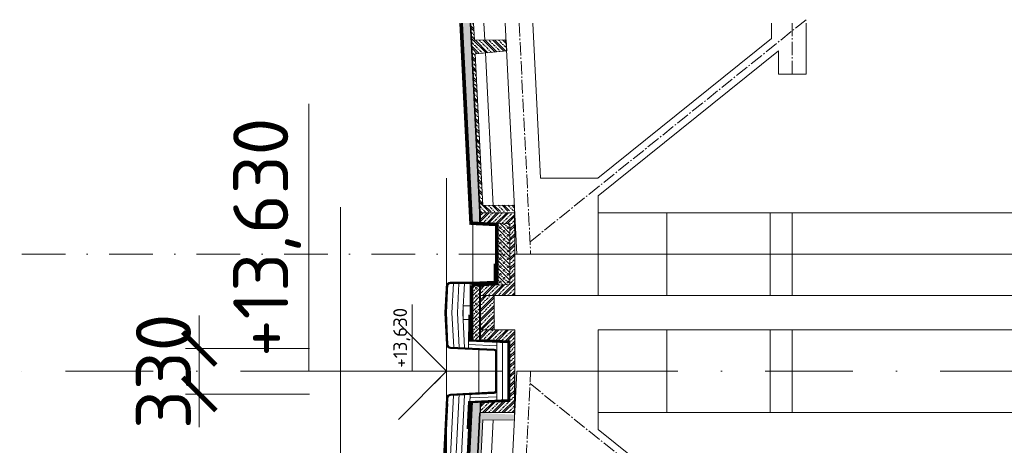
# Model space of a CAD drawing. Header units: millimetres. Extents: x -29085 to 3627694, y -159961 to 2281735.
# Tile 154 of 229: x 116164 to 123314, y 325046 to 328133. Entities that reach past the tile are written whole.
import ezdxf
from ezdxf.enums import TextEntityAlignment as Align

# ---------------------------------------------------------------- set-up
doc = ezdxf.new("R2010")
doc.units = ezdxf.units.MM
for name, pattern in [('AM_DIN_G_W050', [13.75, 9.75, -1.5, 1, -1.5]), ('CARKOVANA', [5, 3, -2]), ('CENTERX2', [101.60000000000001, 63.5, -12.7, 12.7, -12.7]), ('DASHDOT', [25.4, 12.7, -6.35, 0, -6.35])]:
    doc.linetypes.add(name, pattern=pattern)
for name, color, linetype, lineweight in [('A99_N_kce-pohl', 1, 'Continuous', 9), ('A99_N_kce-rez-ten', 4, 'Continuous', 9), ('A99_N_koty-200', 5, 'Continuous', 5), ('A99_N_koty-200-vysk', 6, 'Continuous', 9), ('A99_N_koty-50-vysk', 160, 'Continuous', 9), ('A99_N_sraf', 252, 'Continuous', 0), ('A99_S_kce-pohl', 7, 'Continuous', 5), ('A99_S_kce-rez-sil', 7, 'Continuous', 15), ('A99_S_kce-rez-ten', 7, 'Continuous', 9), ('A99_S_osy', 1, 'CENTERX2', 5), ('A99_S_sraf', 252, 'Continuous', 9)]:
    doc.layers.add(name, color=color, linetype=linetype, lineweight=lineweight)
doc.styles.add('A99_kota', font='isocpeur.ttf', dxfattribs={"height": 2})
doc.linetypes.add('IZOLACE', pattern='A,0.00254,-2.54,[134,ltypeshp.shx,S=2.54,R=0,X=-2.54,Y=0],-5.08,[134,ltypeshp.shx,S=2.54,R=180,X=2.54,Y=0],-2.54', length=10.16254)
doc.dimstyles.new('A99_kota_200 new', dxfattribs={"dimscale": 200, "dimtxt": 2, "dimasz": 1.2, "dimexe": 0.5, "dimexo": 1.5, "dimgap": 0.3, "dimtad": 1, "dimdec": 0, "dimzin": 3, "dimdsep": 46, "dimtxsty": 'A99_kota', "dimblk": 'ARCHTICK', "dimcen": 2.5, "dimazin": 2, "dimtfac": 0.75, "dimtdec": 0, "dimtmove": 2, "dimatfit": 0, "dimfxl": 4, "dimfxlon": 1, "dimtolj": 1, "dimtzin": 0, "dimlwd": 5, "dimlwe": 5, "dimarcsym": 0})

# ---------------------------------------------------------------- blocks, each defined once
blk = doc.blocks.new('*U31')
at = {"color": 0, "linetype": 'ByBlock', "lineweight": -2}
blk.add_line((-3.000000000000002, 0), (6.999999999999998, 0), dxfattribs=at)
for points in [[(0, -2.220446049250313e-16), (1.282352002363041e-11, 5.000000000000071), (1.282352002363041e-11, 5), (9.700000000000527, 5)], [(-1.750000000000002, 1.749999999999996), (0, -2.220446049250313e-16), (1.75, 1.749999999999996)]]:
    blk.add_lwpolyline(points, dxfattribs=at)
at = {"color": 0, "linetype": 'ByBlock', "lineweight": -2, "style": 'A99_kota'}
blk.add_attdef('VYSKA', text='', height=2, dxfattribs=at).set_placement((9.200000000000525, 7.750000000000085), align=Align.TOP_RIGHT)
blk.add_attdef('POPIS_001', (9.200000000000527, 2.499999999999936), '', height=2, dxfattribs=at)
blk = doc.blocks.new('_ArchTick')
at = {"color": 0, "linetype": 'ByBlock', "const_width": 0.15}
blk.add_lwpolyline([(-0.5, -0.5), (0.5, 0.5)], dxfattribs=at)
blk = doc.blocks.new('*D199')
at = {"layer": 'A99_N_koty-200', "color": 0, "linetype": 'Continuous', "lineweight": 5, "ltscale": 10, "transparency": 16777216}
for p, q in [((117467.8618443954, 325748.1930653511), (117467.8618443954, 325988.1930653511)), ((118267.8618443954, 325748.1930653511), (117367.8618443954, 325748.1930653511)), ((117467.8618443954, 325418.3084100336), (117467.8618443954, 325748.1930653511)), ((118267.8618443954, 325418.3084100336), (117367.8618443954, 325418.3084100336)), ((117467.8618443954, 325418.3084100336), (117467.8618443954, 325178.3084100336))]:
    blk.add_line(p, q, dxfattribs=at)
at = {"layer": 'Defpoints', "color": 0, "linetype": 'Continuous', "ltscale": 10, "transparency": 16777216}
for p in [(117467.8618443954, 325748.1930653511), (119293.4756546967, 325748.1930653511), (119293.4183616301, 325418.3084100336)]:
    blk.add_point(p, dxfattribs=at)
at = {"layer": 'A99_N_koty-200', "color": 0, "linetype": 'Continuous', "lineweight": 5, "ltscale": 10, "transparency": 16777216, "xscale": 240, "yscale": 240, "zscale": 240}
for p, rotation in [((117467.8618443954, 325748.1930653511), 270), ((117467.8618443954, 325418.3084100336), 90)]:
    blk.add_blockref('_ArchTick', p, dxfattribs=dict(at, rotation=rotation))
at = {"layer": 'A99_N_koty-200', "color": 0, "linetype": 'Continuous', "lineweight": 0, "ltscale": 10, "transparency": 16777216, "insert": (117207.8618443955, 325583.2507376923), "char_height": 400, "attachment_point": 5, "rotation": 90, "style": 'A99_kota'}
blk.add_mtext('\\A1;330', dxfattribs=at)

msp = doc.modelspace()

# ---------------------------------------------------------------- hatches: boundary and pattern name
at = {"layer": 'A99_S_sraf', "linetype": 'Continuous', "lineweight": 0, "ltscale": 2, "transparency": 33554562}
h = msp.add_hatch(dxfattribs=at)
h.set_pattern_fill('BETON-LEHKY', color=256, scale=10)
h.set_pattern_definition([(137.8600000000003, (119497.838162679, 289899.0106981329), (-26.83777809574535, -29.66030456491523), []), (92.86000000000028, (119482.3571872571, 289943.3620628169), (-29.66030451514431, 26.83777805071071), [4.999999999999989, -51.56854249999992]), (137.8600000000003, (119482.1077088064, 289948.3558349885), (-26.83777809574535, -29.66030456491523), [5, -35]), (182.8600000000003, (119478.4001707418, 289951.7105572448), (-26.83777805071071, -29.66030451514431), [5, -51.56854250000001]), (227.8600000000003, (119473.4063985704, 289951.4610787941), (29.66030456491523, -26.83777809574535), [5, -35]), (92.86000000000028, (119470.3011547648, 289942.759768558), (-29.66030451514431, 26.83777805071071), [4.999999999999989, -51.56854249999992]), (137.8600000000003, (119474.0086928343, 289939.4050462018), (-26.83777809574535, -29.66030456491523), [5, -35]), (182.8600000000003, (119479.0024650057, 289939.6545246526), (-26.83777805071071, -29.66030451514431), [5, -51.56854250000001]), (227.8600000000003, (119482.3571872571, 289943.3620628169), (29.66030456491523, -26.83777809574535), [5, -35]), (137.8600000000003, (119465.0818175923, 289955.6219685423), (-26.83777809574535, -29.66030456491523), [10, -30])])
h.paths.add_polyline_path([(119434.9395319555, 328108.2520700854), (119379.8709404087, 328108.2520700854), (119452.5977277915, 326652.49103823), (119507.5292216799, 326655.2353011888)])
at = {"layer": 'A99_S_sraf', "lineweight": 0, "transparency": 33554687}
h = msp.add_hatch(dxfattribs=at)
h.set_pattern_fill('ZELEZOBETON', color=256, scale=10)
h.set_pattern_definition([(135, (122783.9502965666, 261373.2520700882), (-35.35533905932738, -35.35533905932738), []), (135, (122783.9502965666, 261387.3942057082), (-35.35533905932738, -35.35533905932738), []), (135, (122783.9502965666, 261415.6784768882), (-49.49747468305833, -21.21320343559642), [20, -10, 0, -10])])
h.paths.add_polyline_path([(119459.9707099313, 328108.2520700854), (119439.9457675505, 328108.2520700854), (119508.5313386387, 326735.3851343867), (119569.4778237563, 326738.4298937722), (119707.0009895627, 326745.3002645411), (119758.2199472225, 326747.8590569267), (119756.2224388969, 326787.8092234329), (119526.0116428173, 326786.3207699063), (119471.1263836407, 327884.9506476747), (119700.3409466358, 327906.4142007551), (119696.3492914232, 327986.3145555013), (119466.1368146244, 327984.826091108)])
h = msp.add_hatch(dxfattribs=at)
h.set_pattern_fill('ZELEZOBETON', color=256, scale=10)
h.set_pattern_definition([(45, (-169826.0497034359, -280566.7479299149), (-35.35533905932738, 35.35533905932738), []), (45, (-169811.9075678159, -280566.7479299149), (-35.35533905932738, 35.35533905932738), []), (45, (-169783.6232966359, -280566.7479299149), (-21.21320343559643, 49.49747468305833), [20, -10, 0, -10])])
h.paths.add_polyline_path([(119758.9502965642, 326433.2520700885), (119723.9502965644, 326433.2520700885), (119723.9502965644, 326653.2520700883), (119508.9502965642, 326663.2520700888), (119508.9502965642, 326733.2520700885), (119758.9502965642, 326733.2520700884)])
h.paths.add_polyline_path([(119758.9502965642, 326133.2520700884), (119508.9502965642, 326133.2520700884), (119508.9502965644, 326203.2520700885), (119723.9502965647, 326213.2520700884), (119723.9502965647, 326433.2520700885), (119758.9502965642, 326433.2520700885)])
at = {"layer": 'A99_S_sraf', "linetype": 'Continuous', "lineweight": 0, "ltscale": 2, "transparency": 33554562}
h = msp.add_hatch(dxfattribs=at)
h.set_pattern_fill('BETON-LEHKY', color=256, scale=10, style=0)
h.set_pattern_definition([(134.9999999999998, (-118651.0497034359, 276062.3942056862), (-28.284271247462, -28.28427124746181), []), (90, (-118664.2984543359, 276107.4627617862), (-28.28427119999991, 28.2842712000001), [5, -51.56854250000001]), (134.9999999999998, (-118664.2984543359, 276112.4627617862), (-28.284271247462, -28.28427124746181), [5, -35]), (179.9999999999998, (-118667.8339882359, 276115.9982956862), (-28.2842712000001, -28.28427119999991), [5, -51.56854250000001]), (224.9999999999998, (-118672.8339882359, 276115.9982956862), (28.2842712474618, -28.284271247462), [5, -35]), (90, (-118676.3695221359, 276107.4627617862), (-28.28427119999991, 28.2842712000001), [5, -51.56854250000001]), (134.9999999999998, (-118672.8339882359, 276103.9272277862), (-28.284271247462, -28.28427124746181), [5, -35]), (179.9999999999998, (-118667.8339882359, 276103.9272277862), (-28.2842712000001, -28.28427119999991), [5, -51.56854250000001]), (224.9999999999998, (-118664.2984543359, 276107.4627617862), (28.2842712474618, -28.284271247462), [5, -35]), (134.9999999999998, (-118680.9405899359, 276120.5693634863), (-28.284271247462, -28.28427124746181), [10, -30])])
h.paths.add_polyline_path([(119723.9502965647, 326653.2520700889), (119639.5326864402, 326657.1784705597), (119638.9502965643, 326209.2985817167), (119723.9502965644, 326213.252070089)])
h = msp.add_hatch(dxfattribs=at)
h.set_pattern_fill('BETON-LEHKY', color=256, scale=10, style=0)
h.set_pattern_definition([(45, (-118636.9075678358, 244283.2520700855), (-28.2842712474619, 28.2842712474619), []), (0, (-118591.8390117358, 244296.5008209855), (28.2842712, 28.2842712), [5, -51.56854250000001]), (45, (-118586.8390117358, 244296.5008209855), (-28.2842712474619, 28.2842712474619), [5, -35]), (90, (-118583.3034778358, 244300.0363548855), (-28.2842712, 28.2842712), [5, -51.56854250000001]), (135, (-118583.3034778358, 244305.0363548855), (-28.2842712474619, -28.2842712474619), [5, -35]), (0, (-118591.8390117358, 244308.5718887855), (28.2842712, 28.2842712), [5, -51.56854250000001]), (45, (-118595.3745457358, 244305.0363548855), (-28.2842712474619, 28.2842712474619), [5, -35]), (90, (-118595.3745457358, 244300.0363548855), (-28.2842712, 28.2842712), [5, -51.56854250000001]), (135, (-118591.8390117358, 244296.5008209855), (-28.2842712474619, -28.2842712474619), [5, -35]), (45, (-118578.7324100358, 244313.1429565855), (-28.2842712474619, 28.2842712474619), [10, -30])])
h.paths.add_polyline_path([(119503.5344525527, 326203.2520700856), (119454.0690229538, 326203.2520700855), (119454.0690229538, 325813.2520700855), (119503.5344525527, 325813.2520700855)])
at = {"layer": 'A99_S_sraf', "linetype": 'Continuous', "lineweight": 0, "transparency": 33554687}
h = msp.add_hatch(dxfattribs=at)
h.set_pattern_fill('ZELEZOBETON', color=256, scale=10)
h.set_pattern_definition([(45, (-118651.0497034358, 244283.2520700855), (-35.35533905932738, 35.35533905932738), []), (45, (-118636.9075678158, 244283.2520700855), (-35.35533905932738, 35.35533905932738), []), (45, (-118608.6232966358, 244283.2520700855), (-21.21320343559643, 49.49747468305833), [20, -10, 0, -10])])
h.paths.add_polyline_path([(119608.9502965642, 326133.2520700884), (119508.9502965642, 326133.2520700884), (119508.9502965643, 325883.2520700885), (119608.9502965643, 325883.2520700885)])
at = {"layer": 'A99_S_sraf', "lineweight": 0, "transparency": 33554687}
h = msp.add_hatch(dxfattribs=at)
h.set_pattern_fill('ZELEZOBETON', color=256, scale=10)
h.set_pattern_definition([(45, (-169826.0497034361, -281416.7479299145), (-35.35533905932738, 35.35533905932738), []), (45, (-169811.9075678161, -281416.7479299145), (-35.35533905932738, 35.35533905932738), []), (45, (-169783.623296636, -281416.7479299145), (-21.21320343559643, 49.49747468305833), [20, -10, 0, -10])])
h.paths.add_polyline_path([(119758.9502965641, 325583.2520700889), (119723.9502965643, 325583.2520700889), (119723.9502965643, 325803.2520700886), (119508.9502965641, 325813.2520700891), (119508.9502965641, 325883.2520700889), (119758.9502965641, 325883.2520700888)])
h.paths.add_polyline_path([(119758.9502965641, 325283.2520700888), (119508.9502965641, 325283.2520700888), (119508.9502965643, 325353.2520700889), (119723.9502965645, 325363.2520700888), (119723.9502965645, 325583.2520700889), (119758.9502965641, 325583.2520700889)])
at = {"layer": 'A99_S_sraf', "linetype": 'Continuous', "lineweight": 0, "ltscale": 2, "transparency": 33554562}
h = msp.add_hatch(dxfattribs=at)
h.set_pattern_fill('BETON-LEHKY', color=256, scale=10)
h.set_pattern_definition([(137.8600000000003, (119497.8381626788, 289899.0106981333), (-26.83777809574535, -29.66030456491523), []), (92.86000000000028, (119482.3571872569, 289943.3620628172), (-29.66030451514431, 26.83777805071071), [4.999999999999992, -51.56854249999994]), (137.8600000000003, (119482.1077088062, 289948.3558349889), (-26.83777809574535, -29.66030456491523), [5, -35]), (182.8600000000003, (119478.4001707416, 289951.7105572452), (-26.83777805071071, -29.66030451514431), [5, -51.56854250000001]), (227.8600000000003, (119473.4063985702, 289951.4610787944), (29.66030456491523, -26.83777809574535), [5, -35]), (92.86000000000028, (119470.3011547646, 289942.7597685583), (-29.66030451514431, 26.83777805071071), [4.999999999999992, -51.56854249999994]), (137.8600000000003, (119474.0086928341, 289939.4050462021), (-26.83777809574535, -29.66030456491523), [5, -35]), (182.8600000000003, (119479.0024650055, 289939.654524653), (-26.83777805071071, -29.66030451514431), [5, -51.56854250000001]), (227.8600000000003, (119482.3571872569, 289943.3620628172), (29.66030456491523, -26.83777809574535), [5, -35]), (137.8600000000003, (119465.0818175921, 289955.6219685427), (-26.83777809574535, -29.66030456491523), [10, -30])])
h.paths.add_polyline_path([(119452.5977277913, 325364.0131019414), (119159.7100265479, 319501.324572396), (119214.641520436, 319498.5803094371), (119507.5292216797, 325361.2688389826)])
at = {"layer": 'A99_S_sraf', "lineweight": 0, "transparency": 33554687}
h = msp.add_hatch(dxfattribs=at)
h.set_pattern_fill('ZELEZOBETON', color=256, scale=10)
h.set_pattern_definition([(135, (122783.9502965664, 261373.2520700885), (-35.35533905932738, -35.35533905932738), []), (135, (122783.9502965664, 261387.3942057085), (-35.35533905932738, -35.35533905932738), []), (135, (122783.9502965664, 261415.6784768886), (-49.49747468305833, -21.21320343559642), [20, -10, 0, -10])])
h.paths.add_polyline_path([(119508.5313386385, 325281.1190057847), (119569.4778237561, 325278.0742463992), (119707.0009895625, 325271.2038756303), (119758.2199472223, 325268.6450832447), (119756.2224388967, 325228.6949167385), (119526.0116428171, 325230.1833702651), (119471.1263836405, 324131.5534924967), (119700.3409466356, 324110.0899394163), (119696.349291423, 324030.1895846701), (119466.1368146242, 324031.6780490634), (119411.2515554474, 322933.0481712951), (119640.3673862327, 322911.5938634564), (119636.3719393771, 322831.6849263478), (119406.2619864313, 322833.1727278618), (119351.3767272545, 321734.5428500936), (119580.4423552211, 321713.093243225), (119576.4466896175, 321633.1799311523), (119346.3871582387, 321634.66740666), (119291.5018990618, 320536.0375288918), (119520.7164620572, 320514.5739758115), (119516.5214398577, 320434.674935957), (119286.5123300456, 320436.1620854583), (119231.6270708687, 319337.5322076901), (119460.5922931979, 319316.0920027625), (119458.5942452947, 319276.1310446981), (118649.8547144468, 319316.5339862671), (118654.3453265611, 319406.4218853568), (119219.1363357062, 319488.3432866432)])

# ---------------------------------------------------------------- linework, layer by layer
at = {"layer": 'A99_N_kce-pohl', "lineweight": 0}
for points in [[(119432.6226391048, 326651.4931244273), (119359.8459980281, 328108.2520700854)], [(119452.5977277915, 326652.4910382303), (119379.8709404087, 328108.2520700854)]]:
    msp.add_lwpolyline(points, dxfattribs=at)
at = {"layer": 'A99_N_kce-pohl', "linetype": 'CARKOVANA', "lineweight": 0, "ltscale": 15, "const_width": 20}
msp.add_lwpolyline([(119442.6101834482, 326651.9920813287), (119369.8584692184, 328108.2520700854)], dxfattribs=at)
at = {"layer": 'A99_N_kce-pohl'}
msp.add_lwpolyline([(118493.7795512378, 326773.0555205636), (118493.7795512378, 319513.2520700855)], dxfattribs=at)
at = {"layer": 'A99_N_kce-pohl', "linetype": 'Continuous', "lineweight": 0}
for points in [[(119454.069022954, 325808.2520700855), (119454.0690229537, 326200.6994527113)], [(119647.871575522, 325801.7852098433), (119718.95029657, 325798.4792228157), (119449.2418733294, 325811.0238006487)]]:
    msp.add_lwpolyline(points, dxfattribs=at)
at = {"layer": 'A99_N_kce-rez-ten', "linetype": 'Continuous', "lineweight": 0, "ltscale": 0.5}
for points in [[(119272.7099111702, 326220.7520700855), (119453.9502965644, 326220.7520700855), (119618.9502965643, 326228.3899707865), (119618.950296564, 326363.2520700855)], [(119328.950296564, 326225.7520700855), (119453.834632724, 326225.7520700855), (119613.9502965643, 326233.1638733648), (119613.950296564, 326363.2520700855)], [(119328.9529447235, 326230.6951346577), (119453.7189688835, 326230.7520700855), (119608.9502965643, 326237.9377759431), (119608.950296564, 326363.2520700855)], [(119260.9517130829, 326185.8081205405), (119252.0813828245, 326008.2520700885)], [(119265.8207460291, 326183.0617560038), (119257.0876184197, 326008.2520700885)], [(119272.7099111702, 326220.7520700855), (119262.0938540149, 326008.2520700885)], [(119432.0898004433, 325354.3452653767), (119435.1143949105, 325414.8881123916)]]:
    msp.add_lwpolyline(points, dxfattribs=at)
at = {"layer": 'A99_N_kce-rez-ten', "linetype": 'CARKOVANA', "lineweight": 0, "ltscale": 15}
for points, const_width in [([(119351.450296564, 326223.2520700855), (119453.8924646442, 326223.2520700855), (119616.4502965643, 326230.7769220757), (119616.450296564, 326363.2520700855)], 5), ([(119351.450296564, 326228.2520700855), (119453.7768008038, 326228.2520700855), (119611.4502965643, 326235.550824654), (119611.450296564, 326363.2520700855)], 5), ([(119262.8249030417, 326173.1989508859), (119254.5845006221, 326008.2520700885)], 5), ([(119267.8186752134, 326172.9494724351), (119259.5907362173, 326008.2520700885)], 5), ([(119427.3394373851, 325807.0371131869), (119713.9502965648, 325793.70637555), (119713.9502965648, 325583.2454880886)], 10), ([(119427.3394373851, 325359.4670269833), (119713.9502965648, 325372.7977646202), (119713.9502965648, 325583.2586520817)], 10), ([(119417.6497289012, 325165.5096073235), (119417.6497289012, 325165.5096073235), (119427.5900794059, 325364.4840901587)], 10)]:
    msp.add_lwpolyline(points, dxfattribs=dict(at, const_width=const_width))
at = {"layer": 'A99_N_kce-rez-ten', "linetype": 'Continuous', "lineweight": 0, "ltscale": 0.5}
for points in [[(119329.8878153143, 326230.7386170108), (119290.2506979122, 326228.8950301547, 0.3862539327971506), (119261.6819068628, 326200.4242982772), (119260.8393788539, 326183.5595433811)], [(119329.8878153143, 326225.7332116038), (119290.483004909, 326223.9004297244, 0.3862539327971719), (119266.6756790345, 326200.1748198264), (119265.8456144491, 326183.5595433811)], [(119329.8878153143, 326220.7278061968), (119290.7153119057, 326218.905829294, 0.3862539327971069), (119271.6694512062, 326199.9253413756), (119270.8518500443, 326183.5595433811)], [(119618.9502965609, 325583.2520700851), (119618.9502965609, 325723.5090153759, 0.4006650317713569), (119609.4149105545, 325733.4982162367), (119292.2169165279, 325748.2516113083, -0.3862539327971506), (119263.6481254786, 325776.7223431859), (119252.0813828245, 326008.2520700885)], [(119623.9502965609, 325583.2520700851), (119623.9502965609, 325723.5090153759, 0.4006650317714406), (119609.6472175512, 325738.4928166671), (119292.4492235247, 325753.2462117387, -0.3862539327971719), (119268.6418976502, 325776.9718216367), (119257.0876184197, 326008.2520700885)], [(119628.9502965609, 325583.2520700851), (119628.9502965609, 325723.5090153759, 0.4006650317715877), (119609.879524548, 325743.4874170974), (119292.6815305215, 325758.2408121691, -0.3862539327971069), (119273.6356698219, 325777.2213000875), (119262.0938540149, 326008.2520700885)], [(119618.9502965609, 325583.2520700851), (119618.9502965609, 325442.9951247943, -0.4006650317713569), (119609.4149105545, 325433.0059239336), (119292.2169165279, 325418.2525288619, 0.3862539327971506), (119263.6481254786, 325389.7817969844), (118978.3974571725, 319679.9625931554), (118879.9392387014, 319550.2795106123), (118661.6011345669, 319518.6001457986), (118478.9502965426, 319437.2450514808), (118478.9502969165, 319325.7520700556)], [(119623.9502965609, 325583.2520700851), (119623.9502965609, 325442.9951247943, -0.4006650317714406), (119609.6472175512, 325428.0113235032), (119292.4492235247, 325413.2579284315, 0.3862539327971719), (119268.6418976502, 325389.5323185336), (118983.3141303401, 319678.1698356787), (118882.6834503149, 319545.6253209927), (118663.0036408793, 319513.7512839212), (118483.9502965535, 319433.998560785), (118483.9502969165, 319325.7520700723)], [(119628.9502965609, 325583.2520700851), (119628.9502965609, 325442.9951247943, -0.4006650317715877), (119609.879524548, 325423.0167230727), (119292.6815305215, 325408.2633280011, 0.3862539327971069), (119273.6356698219, 325389.2828400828), (118988.2308035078, 319676.3770782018), (118885.4276619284, 319540.9711313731), (118664.4061471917, 319508.9024220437), (118488.9502965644, 319430.7520700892), (118488.9502969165, 319325.7520700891)]]:
    msp.add_lwpolyline(points, format="xyb", dxfattribs=at)
at = {"layer": 'A99_N_kce-rez-ten', "linetype": 'CARKOVANA', "lineweight": 0, "ltscale": 15, "const_width": 5}
for points in [[(119329.8878153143, 326228.2359143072), (119290.3668514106, 326226.3977299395, 0.3862539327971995), (119264.1787929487, 326200.2995590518), (119263.3424966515, 326183.5595433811)], [(119329.8878153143, 326223.2305089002), (119290.5991584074, 326221.4031295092, 0.3862539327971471), (119269.1725651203, 326200.050080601), (119268.3487322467, 326183.5595433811)], [(119621.4502965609, 325583.2520700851), (119621.4502965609, 325723.5090153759, 0.4006650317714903), (119609.5310640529, 325735.9955164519), (119292.3330700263, 325750.7489115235, -0.3862539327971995), (119266.1450115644, 325776.8470824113), (119254.5845006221, 326008.2520700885)], [(119626.4502965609, 325583.2520700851), (119626.4502965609, 325723.5090153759, 0.4006650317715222), (119609.7633710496, 325740.9901168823), (119292.5653770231, 325755.7435119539, -0.3862539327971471), (119271.1387837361, 325777.096560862), (119259.5907362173, 326008.2520700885)], [(119621.4502965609, 325583.2520700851), (119621.4502965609, 325442.9951247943, -0.4006650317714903), (119609.5310640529, 325430.5086237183), (119292.3330700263, 325415.7552286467, 0.3862539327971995), (119266.1450115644, 325389.657057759), (118980.8557937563, 319679.066214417), (118881.3113445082, 319547.9524158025), (118662.3023877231, 319516.1757148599), (118481.450296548, 319435.621806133), (118481.4502969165, 319325.752070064)], [(119626.4502965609, 325583.2520700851), (119626.4502965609, 325442.9951247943, -0.4006650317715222), (119609.7633710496, 325425.514023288), (119292.5653770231, 325410.7606282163, 0.3862539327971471), (119271.1387837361, 325389.4075793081), (118985.772466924, 319677.2734569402), (118884.0555561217, 319543.2982261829), (118663.7048940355, 319511.3268529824), (118486.4502965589, 319432.3753154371), (118486.4502969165, 319325.7520700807)]]:
    msp.add_lwpolyline(points, format="xyb", dxfattribs=at)
at = {"layer": 'A99_N_kce-rez-ten', "lineweight": 0}
for points in [[(119352.8096806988, 326220.7520700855), (119342.1936235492, 326008.2520700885)], [(119354.8280701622, 325755.3502754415), (119342.1936235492, 326008.2520700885)], [(119355.3293541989, 325421.1879910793), (119062.852043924, 319566.7141950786)]]:
    msp.add_lwpolyline(points, dxfattribs=at)
at = {"layer": 'A99_N_kce-rez-ten', "linetype": 'Continuous', "lineweight": 0}
for points in [[(119434.069022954, 325801.7187038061), (119434.0690229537, 326219.7908417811)], [(119424.3372976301, 325992.2137602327), (119423.8820073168, 325751.9628813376)], [(119422.5721841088, 325802.2534404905), (119708.9502965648, 325788.9335282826), (119708.9502965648, 325583.2454880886)], [(119434.069022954, 325811.7295146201), (119718.95029657, 325798.4792228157), (119718.9502965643, 325583.2454880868)], [(119628.9502965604, 325793.2520700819), (119628.9502965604, 325373.2520700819)], [(119498.9502965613, 325738.6361052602), (119498.9502965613, 325427.8680349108)], [(119422.5721841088, 325364.2506996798), (119708.9502965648, 325377.5706118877), (119708.9502965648, 325583.2586520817)], [(119452.1782718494, 325355.6169162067), (119718.9502965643, 325368.0249173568), (119718.9502965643, 325583.2586520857)], [(118483.9502965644, 319325.7520700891), (118483.9502965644, 319433.9985607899), (118663.0036408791, 319513.7512839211), (118882.6834503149, 319545.6253209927), (118983.3141303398, 319678.1698356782), (119266.6482949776, 325349.6266773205)], [(118488.9502965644, 319325.7520700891), (118488.9502965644, 319430.7520700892), (118664.4061471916, 319508.9024220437), (118885.4276619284, 319540.9711313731), (118988.2308035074, 319676.3770782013), (119271.6420671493, 325349.3771988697)], [(119412.6559567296, 325165.7590857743), (119422.5721841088, 325364.2506996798)], [(119647.8715755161, 325364.7189303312), (119718.9502965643, 325368.0249173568), (119449.2418733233, 325355.4803395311)]]:
    msp.add_lwpolyline(points, dxfattribs=at)
at = {"layer": 'A99_N_kce-rez-ten', "linetype": 'CARKOVANA', "lineweight": 5, "ltscale": 15, "const_width": 10}
msp.add_lwpolyline([(119429.3062692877, 325992.4712732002), (119429.3062692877, 325992.4712732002), (119428.8612206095, 325801.9956653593)], dxfattribs=at)
at = {"layer": 'A99_N_sraf', "linetype": 'Continuous', "lineweight": 0, "ltscale": 2, "transparency": 33554562}
for points in [[(119638.9502965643, 326433.2520700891), (119638.9502965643, 326657.2055584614), (119441.8918392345, 326666.371068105)], [(119638.9502965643, 326433.2520700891), (119638.9502965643, 326209.2985817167), (119441.8918392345, 326200.1330720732)]]:
    msp.add_lwpolyline(points, dxfattribs=at)
at = {"layer": 'A99_N_sraf', "color": 1, "linetype": 'IZOLACE', "ltscale": 3.8}
for points in [[(119313.4394017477, 326220.7520700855), (119302.7984876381, 326008.2520700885)], [(119392.8595654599, 326220.7520700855), (119382.2435083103, 326008.2520700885)], [(119315.3706182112, 325757.1855057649), (119302.7984876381, 326008.2520700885)], [(119394.9712325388, 325753.48315161), (119382.2435083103, 326008.2520700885)], [(119668.950296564, 325378.2520700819), (119668.950296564, 325790.7520700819)], [(119314.6849077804, 325409.2867408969), (119022.5097358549, 319560.8608022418)], [(119394.9712325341, 325413.02098856), (119103.1943519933, 319572.5675879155)]]:
    msp.add_lwpolyline(points, dxfattribs=at)
at = {"layer": 'A99_N_sraf', "color": 1, "linetype": 'IZOLACE', "lineweight": 0, "ltscale": 2}
msp.add_lwpolyline([(119423.9297636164, 325777.1632702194), (119628.9502965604, 325767.6274314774)], dxfattribs=at)
at = {"layer": 'A99_N_sraf', "color": 1, "linetype": 'IZOLACE', "ltscale": 2}
msp.add_lwpolyline([(119440.5629220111, 325390.1145052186), (119628.9502965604, 325398.8767086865)], dxfattribs=at)
at = {"layer": 'A99_S_kce-pohl', "lineweight": 5}
for p, q in [((121673.9502965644, 327908.3847713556), (121673.9502965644, 327738.5978398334)), ((121673.9502965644, 327738.5978398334), (121873.9502965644, 327738.5978398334))]:
    msp.add_line(p, q, dxfattribs=at)
for points in [[(119690.2002965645, 328108.2520700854), (119773.9502965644, 326433.2520700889)], [(119890.4501405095, 328108.2520700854), (119946.7001405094, 326983.2520700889)], [(121623.9502965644, 328108.2520700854), (121623.9502965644, 327996.4926432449)], [(121873.9502965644, 328108.2520700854), (121873.9502965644, 327738.5978398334)], [(121623.9502965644, 327996.4926432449), (120363.0969755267, 326983.2520700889)], [(121673.9502965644, 327908.3847713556), (120363.9502965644, 326855.6491924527)], [(120363.0969755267, 326983.2520700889), (119946.7001405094, 326983.2520700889)], [(120363.9502965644, 326433.2520700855), (120363.9502965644, 326855.6491924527)], [(119323.9502965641, 316583.2520700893), (119773.9502965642, 325583.252070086)], [(120363.9502965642, 325583.2520700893), (120363.9502965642, 325160.8549477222)], [(121673.9502965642, 324108.1193688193), (120363.9502965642, 325160.8549477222)]]:
    msp.add_lwpolyline(points, dxfattribs=at)
at = {"layer": 'A99_S_kce-pohl', "color": 253, "linetype": 'AM_DIN_G_W050', "lineweight": 0, "ltscale": 10}
for points in [[(119790.3252185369, 328108.2520700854), (119873.8255304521, 326438.2458317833)], [(121873.9502965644, 328133.2520700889), (119869.6110666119, 326522.5351085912)], [(121773.9502965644, 327738.5978398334), (121773.9502965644, 327738.5978398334), (121773.9502965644, 328108.2520700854)], [(119423.8255304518, 316578.2583083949), (119873.8255304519, 325578.2583083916)], [(121873.9502965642, 323883.252070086), (119869.6110666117, 325493.9690315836)]]:
    msp.add_lwpolyline(points, dxfattribs=at)
at = {"layer": 'A99_S_kce-pohl'}
for points in [[(125113.9502965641, 326733.252070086), (120363.9502965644, 326733.2520700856), (120363.950296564, 326133.2520700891), (132893.950296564, 326133.2520700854)], [(125113.9502965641, 325283.2520700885), (120363.9502965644, 325283.2520700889), (120363.950296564, 325883.2520700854), (132893.950296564, 325883.252070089)]]:
    msp.add_lwpolyline(points, dxfattribs=at)
at = {"layer": 'A99_S_kce-rez-sil', "lineweight": 13}
msp.add_line((132893.950296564, 326133.252070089), (119608.9502965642, 326133.252070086), dxfattribs=at)
for points in [[(119459.9707099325, 328108.2520700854), (119466.1368146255, 327984.8260911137), (119696.3492914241, 327986.3145555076), (119698.3451190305, 327946.3643781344), (119698.3451190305, 327946.3643781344)], [(119758.9502965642, 326433.2520700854), (119756.2241196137, 326787.8092342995), (119526.0116428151, 326786.320769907), (119471.1263836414, 327884.9506476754), (119700.3409466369, 327906.4142007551), (119698.3451190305, 327946.3643781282), (119698.3451190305, 327946.3643781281)], [(119608.9502965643, 325883.2520700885), (119608.9502965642, 326133.2520700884)], [(119758.9502965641, 325883.2520700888), (119756.2241196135, 325228.6949058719), (119526.0116428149, 325230.1833702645), (119471.1263836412, 324131.553492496), (119700.3409466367, 324110.0899394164), (119698.3451190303, 324070.1397620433), (119698.3451190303, 324070.1397620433)], [(119608.9502965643, 325883.2520700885), (119758.950296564, 325883.2520700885)]]:
    msp.add_lwpolyline(points, dxfattribs=at)
at = {"layer": 'A99_S_kce-rez-sil', "lineweight": 20}
for points in [[(120363.9502965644, 326733.2520700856), (120363.9502965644, 326133.2520700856), (120863.9502965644, 326133.2520700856), (120863.9502965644, 326733.2520700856)], [(121613.9502965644, 326733.2520700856), (121613.9502965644, 326133.2520700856), (121773.950296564, 326133.2520700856), (121773.950296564, 326733.2520700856)], [(120363.9502965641, 325883.2520700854), (120363.9502965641, 325283.2520700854), (120863.9502965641, 325283.2520700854), (120863.9502965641, 325883.2520700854)], [(121613.9502965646, 325883.2520700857), (121613.9502965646, 325283.2520700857), (121773.9502965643, 325283.2520700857), (121773.9502965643, 325883.2520700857)]]:
    msp.add_lwpolyline(points, close=True, dxfattribs=at)
at = {"layer": 'A99_S_kce-rez-ten', "lineweight": 13}
msp.add_line((119758.9502965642, 326433.2520700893), (132893.950296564, 326433.2520700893), dxfattribs=at)
at = {"layer": 'A99_S_kce-rez-ten', "lineweight": 0}
for points in [[(119432.8586167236, 326646.7695963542), (119359.845998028, 328108.2520700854)], [(119452.5977277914, 326652.4910382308), (119379.8709404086, 328108.2520700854)], [(119503.5375664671, 326735.1356559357), (119434.9334542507, 328108.2520700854)], [(119508.5313386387, 326735.3851343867), (119439.9457675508, 328108.2520700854)], [(119503.5344525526, 326735.2603951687), (119503.5344525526, 326663.503969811)], [(119508.5344525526, 326735.2603951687), (119508.5344525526, 326663.2714116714)], [(119618.9502965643, 326433.2520700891), (119618.9502965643, 326638.1141693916), (119432.8586167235, 326646.7695963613)], [(119638.9502965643, 326433.2520700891), (119638.9502965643, 326657.2055584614), (119433.7878447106, 326666.7479980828)], [(119618.9502965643, 326433.2520700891), (119618.9502965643, 326228.3899707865), (119432.8586167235, 326219.7345438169)], [(119638.9502965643, 326433.2520700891), (119638.9502965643, 326209.2985817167), (119433.7878447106, 326199.7561420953)], [(119503.5344525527, 326203.2520700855), (119503.5344525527, 325813.503969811)], [(119508.9502965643, 325883.2520700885), (119508.9502965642, 326133.2520700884)], [(119434.0690229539, 325958.2520700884), (119384.0690229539, 325958.2520700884), (119384.0690229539, 326058.2520700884), (119434.0690229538, 326058.2520700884)], [(119508.5344525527, 325885.2603951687), (119508.5344525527, 325813.2714116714)], [(120363.9502965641, 325583.2520700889), (119773.9502965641, 325583.2520700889)], [(119432.6226391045, 325365.0110157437), (119139.4694341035, 319497.0079378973), (118658.9502965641, 319427.291220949)], [(119452.5977277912, 325364.0131019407), (119158.623552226, 319479.576781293), (118658.9502965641, 319407.0814947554)], [(119508.5313386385, 325281.1190057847), (119219.1363357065, 319488.3432866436), (118652.8795796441, 319406.2092827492)], [(119503.5375664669, 325281.3684842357), (119214.322104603, 319492.699480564)]]:
    msp.add_lwpolyline(points, dxfattribs=at)
at = {"layer": 'A99_S_kce-rez-ten', "linetype": 'CARKOVANA', "lineweight": 0, "ltscale": 15}
for points, const_width in [([(119442.6101834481, 326651.9920813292), (119369.8584692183, 328108.2520700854)], 20), ([(119506.0344525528, 326735.2603951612), (119437.4321423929, 328108.2520700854)], 5), ([(119506.0344525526, 326735.2603951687), (119506.0344525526, 326663.3876907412)], 5), ([(119628.9502965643, 326433.2520700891), (119628.9502965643, 326647.6598639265), (119442.3931232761, 326656.3369417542)], 20), ([(119628.9502965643, 326433.2520700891), (119628.9502965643, 326218.8442762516), (119442.3931232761, 326210.167198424)], 20), ([(119506.0344525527, 326203.2520700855), (119506.0344525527, 325813.3876907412)], 5), ([(119506.4502965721, 325883.2520700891), (119506.4502965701, 325810.8656464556), (119721.4502965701, 325800.8656464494), (119721.4502965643, 325583.2520700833)], 5), ([(119506.4502965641, 325283.2520700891), (119506.4502965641, 325355.6384937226), (119721.4502965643, 325365.6384937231), (119721.4502965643, 325583.2520700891)], 5), ([(119442.6101834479, 325364.5120588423), (119149.0109781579, 319487.581461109), (118658.9502965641, 319417.1015622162)], 20)]:
    msp.add_lwpolyline(points, dxfattribs=dict(at, const_width=const_width))
at = {"layer": 'A99_S_kce-rez-ten', "lineweight": 5}
for points in [[(119541.2061005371, 327985.3114599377), (119535.0642438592, 328108.2520700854)], [(119545.8702628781, 327891.9496323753), (119601.0809287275, 326786.8061387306)], [(119453.9502965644, 326218.2520700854), (119453.9502965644, 326648.2520700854)], [(119545.8702628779, 324124.5545077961), (119601.0809287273, 325229.6980014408)]]:
    msp.add_lwpolyline(points, dxfattribs=at)
at = {"layer": 'A99_S_kce-rez-ten', "lineweight": 0}
for points in [[(119508.9502965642, 326133.2520700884), (119758.9502965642, 326133.2520700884), (119758.9502965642, 326733.2520700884), (119508.9502965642, 326733.2520700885), (119508.9502965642, 326663.2520700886), (119723.9502965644, 326653.2520700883), (119723.9502965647, 326213.2520700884), (119508.9502965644, 326203.2520700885)], [(119508.9502965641, 325283.2520700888), (119758.9502965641, 325283.2520700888), (119758.9502965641, 325883.2520700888), (119508.9502965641, 325883.2520700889), (119508.9502965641, 325813.252070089), (119723.9502965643, 325803.2520700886), (119723.9502965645, 325363.2520700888), (119508.9502965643, 325353.2520700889)]]:
    msp.add_lwpolyline(points, close=True, dxfattribs=at)
at = {"layer": 'A99_S_kce-rez-ten', "linetype": 'CARKOVANA', "lineweight": 5, "ltscale": 15, "const_width": 20}
msp.add_lwpolyline([(119444.069022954, 325808.2520700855), (119444.0690229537, 326200.6994527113)], dxfattribs=at)
at = {"layer": 'A99_S_kce-rez-ten', "linetype": 'CARKOVANA', "ltscale": 15, "const_width": 5}
msp.add_lwpolyline([(119506.0344525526, 325281.2437450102), (119216.5957238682, 319488.4801491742)], dxfattribs=at)
at = {"layer": 'A99_S_osy', "linetype": 'DASHDOT', "lineweight": 13, "ltscale": 25}
msp.add_line((136183.7684698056, 326433.2520700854), (116163.7684698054, 326433.2520700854), dxfattribs=at)
at = {"layer": 'A99_S_osy', "linetype": 'DASHDOT', "lineweight": 5, "ltscale": 50}
msp.add_lwpolyline([(136183.7684698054, 325583.2520700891), (116163.7684698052, 325583.2520700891)], dxfattribs=at)
msp.add_lwpolyline([(136183.7684698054, 325583.2520700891), (116163.7684698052, 325583.2520700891)], dxfattribs=at)

# ---------------------------------------------------------------- block references
at = {"layer": 'A99_N_koty-200-vysk', "lineweight": 5, "xscale": 200, "yscale": 200, "zscale": 200, "rotation": 90.00000000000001}
msp.add_blockref('*U31', (119263.9502965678, 325583.2520700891), dxfattribs=at).add_auto_attribs({'VYSKA': '+13,630'})
at = {"layer": 'A99_N_koty-50-vysk', "lineweight": 5, "xscale": 50, "yscale": 50, "zscale": 50, "rotation": 90.00000000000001}
msp.add_blockref('*U31', (119263.9502965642, 325583.2520700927), dxfattribs=at).add_auto_attribs({'VYSKA': '+13,630'})

# ---------------------------------------------------------------- dimensions: what is measured, and where the dimension line sits
at = {"layer": 'A99_N_koty-200', "linetype": 'Continuous', "lineweight": 0, "ltscale": 10}
dim = msp.add_linear_dim(base=(117467.8618443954, 325748.1930653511), p1=(119293.4183616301, 325418.3084100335), p2=(119293.4756546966, 325748.193065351), angle=90, dimstyle='A99_kota_200 new', override={"dimscale": 0, "dimtix": 1, "dimtofl": 1, "dimtmove": 2, "dimatfit": 0}, dxfattribs=at)
dim.commit()
dim.dimension.update_dxf_attribs({"geometry": '*D199', "text_midpoint": (117207.8618443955, 325583.2507376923)})

doc.saveas('drawing.dxf')
